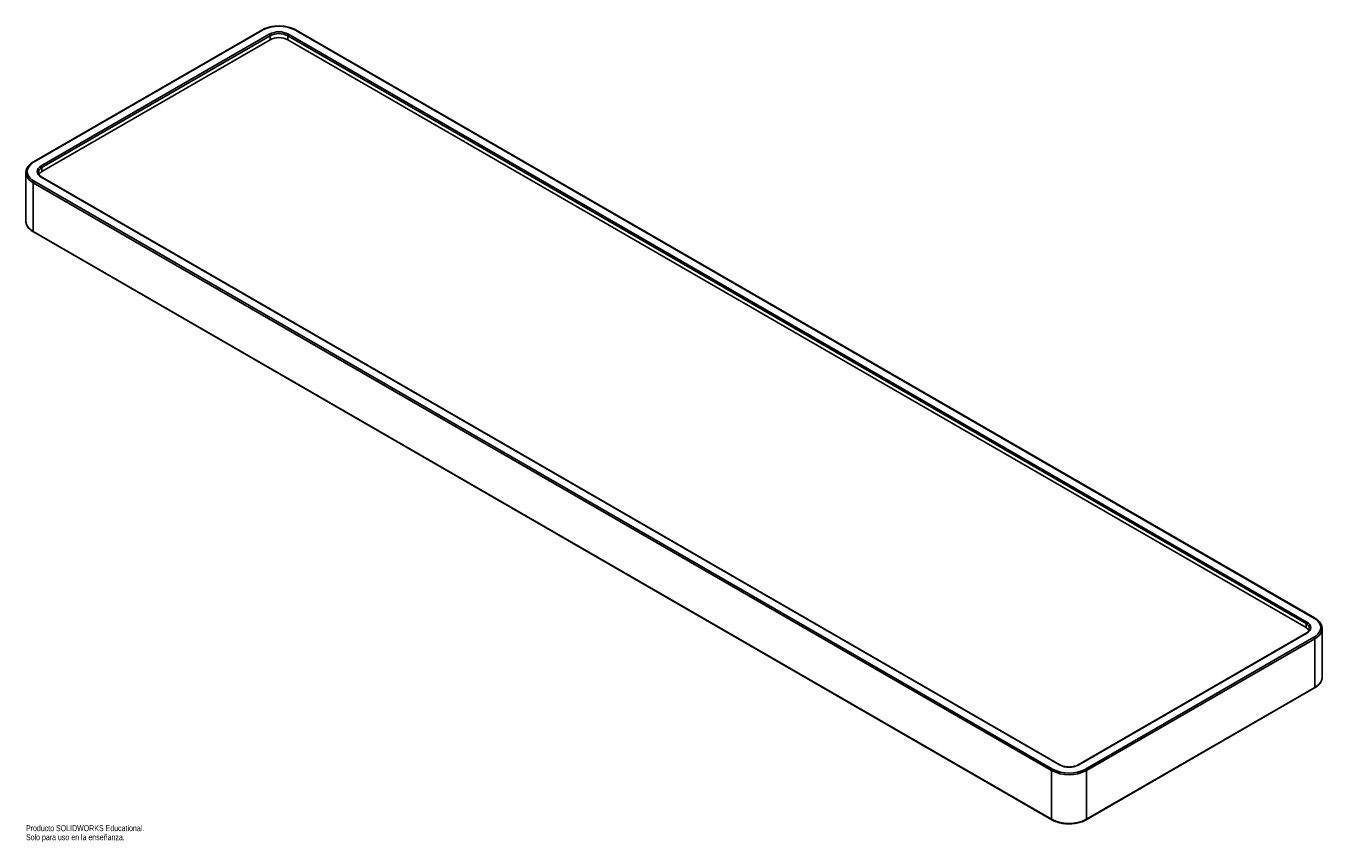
# Model space of a CAD drawing. Header units: millimetres. Extents: x -522 to 522, y -316 to 342.
import ezdxf

# ---------------------------------------------------------------- set-up
doc = ezdxf.new("R2010")
doc.units = ezdxf.units.MM
doc.styles.add('SLDTEXTSTYLE0', font='TXT', dxfattribs={"width": 0.7})

msp = doc.modelspace()

# ---------------------------------------------------------------- linework, layer by layer
at = {"color": 7, "linetype": 'Continuous', "lineweight": 25}
for p, q in [((-332.1, 338.4), (-516, 232.3)), ((-331.6, 338.3), (-515.5, 232.2)), ((-509.8, 229), (-326, 335.1)), ((-310.4, 335.1), (509.8, -138.3)), ((515.5, -135.1), (-304.8, 338.3)), ((516, -135), (-304.3, 338.4)), ((-325.3, 333.8), (-509.1, 227.7)), ((-325.3, 330.6), (-509.1, 224.5)), ((-325.3, 330.6), (-325.3, 333.8)), ((509.1, -139.6), (-311.1, 333.8)), ((-311.1, 330.6), (-311.1, 333.8)), ((509.1, -142.8), (-311.1, 330.6)), ((-522, 223.7), (-522, 184.5)), ((-512, 223.8), (-512, 223.7)), ((310.4, -253.4), (-509.8, 220)), ((310.9, -253.4), (-509.3, 220)), ((-509.1, 224.5), (-509.1, 227.7)), ((304.1, -257.9), (-516.2, 215.5)), ((-516.2, 215.5), (-516.2, 176.3)), ((-515.5, 216.7), (304.8, -256.7)), ((-516.2, 176.3), (304.1, -297.1)), ((-516, 175.8), (304.3, -297.6)), ((509.1, -142.8), (509.1, -139.6)), ((512, -143.7), (512, -143.6)), ((522, -182.8), (522, -143.6)), ((509.3, -147.3), (325.5, -253.4)), ((509.8, -147.3), (326, -253.4)), ((331.6, -256.7), (515.5, -150.6)), ((516.2, -151.8), (332.3, -257.9)), ((516.2, -151.8), (516.2, -191)), ((332.1, -297.6), (516, -191.4)), ((332.3, -297.1), (516.2, -191)), ((304.1, -257.9), (304.1, -297.1)), ((332.3, -257.9), (332.3, -297.1))]:
    msp.add_line(p, q, dxfattribs=at)
at = {"color": 7, "linetype": 'Continuous', "lineweight": 25, "flags": 128}
for points in [[(-515.5, 232.2), (-517.3, 231.1), (-518.7, 229.7), (-519.8, 228.3), (-520.6, 226.8), (-521, 225.3), (-521, 223.7), (-520.6, 222.1), (-519.8, 220.6), (-518.7, 219.2), (-517.3, 217.9), (-515.5, 216.7)], [(-509.8, 220), (-511.2, 221), (-512.2, 222), (-512.8, 223.2), (-513, 224.5), (-512.8, 225.7), (-512.2, 226.9), (-511.2, 228), (-509.8, 229)], [(515.5, -150.6), (517.3, -149.4), (518.7, -148.1), (519.8, -146.6), (520.6, -145.1), (521, -143.6), (521, -142), (520.6, -140.5), (519.8, -139), (518.7, -137.6), (517.3, -136.2), (515.5, -135.1)], [(509.8, -138.3), (511.2, -139.3), (512.2, -140.4), (512.8, -141.6), (513, -142.8), (512.8, -144.1), (512.2, -145.2), (511.2, -146.3), (509.8, -147.3)]]:
    msp.add_lwpolyline(points, dxfattribs=at)
at = {"color": 8, "linetype": 'Continuous', "lineweight": 25, "flags": 128}
for points in [[(-516.2, 215.5), (-518.1, 216.7), (-519.6, 218.1), (-520.8, 219.6), (-521.6, 221.2), (-522, 222.8), (-522, 223.6)], [(-522, 184.5), (-522, 183.6), (-521.6, 182), (-520.8, 180.4), (-519.6, 178.9), (-518.1, 177.5), (-516.2, 176.3)], [(522, -143.6), (522, -144.5), (521.6, -146.1), (520.8, -147.7), (519.6, -149.2), (518.1, -150.5), (516.2, -151.8)], [(516.2, -191), (518.1, -189.7), (519.6, -188.4), (520.8, -186.9), (521.6, -185.3), (522, -183.7), (522, -182.8)]]:
    msp.add_lwpolyline(points, dxfattribs=at)
at = {"color": 8, "linetype": 'Continuous', "lineweight": 25}
for centre, radius, start, end in [((-331.9, 337.9), 0.503, 54.3909, 114.3073), ((-304.5, 337.9), 0.503, 65.6927, 125.6091), ((-515.8, 231.8), 0.503, 54.3895, 114.3234), ((-507, 223.1), 5.07, 114.5121, 172.6369), ((-509.5, 219.6), 0.503, 65.6927, 125.6091), ((-515.7, 176.2), 0.493, 173.7018, 234.9908), ((515.8, -135.5), 0.503, 65.7083, 125.6077), ((507, -144.1), 5.03, 5.699, 65.6346), ((509.5, -147.7), 0.503, 54.3909, 114.3073), ((515.7, -191.1), 0.48, 304.0523, 7.2552), ((310.7, -253.8), 0.479, 64.0013, 127.2481), ((325.7, -253.8), 0.503, 54.4054, 114.1407), ((304.5, -297.2), 0.48, 172.7432, 235.964), ((331.9, -297.2), 0.48, 304.0359, 7.2568)]:
    msp.add_arc(centre, radius, start, end, dxfattribs=at)
at = {"color": 7, "linetype": 'Continuous', "lineweight": 25}
for centre, radius, start, end in [((-318.2, 312.5), 29.1, 62.4978, 117.5022), ((-318.2, 320.1), 16.9, 62.616, 117.384), ((-326.8, 333.8), 1.54, 2.6023, 57.3977), ((-318.2, 320.2), 15.4, 62.616, 117.384), ((-309.6, 333.8), 1.54, 122.6023, 177.3977), ((-318.2, 316.9), 15.4, 62.616, 117.384), ((-506.3, 219.1), 6.09, 117.4214, 151.2999), ((-510.7, 227.7), 1.54, 2.6023, 57.3977), ((-514.7, 215.4), 1.54, 122.6023, 177.3977), ((510.7, -139.6), 1.54, 122.6023, 177.3977), ((506.3, -148.3), 6.14, 29.668, 62.4989), ((514.7, -151.9), 1.54, 2.6023, 57.3977), ((305.6, -258), 1.54, 122.6023, 177.3977), ((318.2, -230.7), 30.6, 242.4978, 297.5022), ((318.2, -230.9), 29.1, 242.4978, 297.5022), ((318.2, -238.4), 16.9, 242.616, 297.384), ((330.8, -258), 1.54, 2.6023, 57.3977), ((318.2, -269.9), 30.6, 242.4978, 297.5022)]:
    msp.add_arc(centre, radius, start, end, dxfattribs=at)
for points, knots in [([(-304.3, 338.4), (-304.6, 338.6), (-305.5, 339.1), (-307.2, 339.8), (-309.4, 340.6), (-311.8, 341.1), (-314.2, 341.5), (-316.7, 341.7), (-319.2, 341.7), (-321.7, 341.6), (-324.2, 341.2), (-326.5, 340.7), (-328.8, 340), (-330.6, 339.2), (-331.7, 338.6), (-332.1, 338.4)], [0, 0, 0, 0, 0.043298, 0.125181, 0.206998, 0.288716, 0.370345, 0.451911, 0.53345, 0.614999, 0.696588, 0.778253, 0.860037, 0.941973, 1, 1, 1, 1]), ([(-516, 232.3), (-516.3, 232.1), (-517.2, 231.5), (-518.5, 230.5), (-519.9, 229.2), (-520.9, 227.8), (-521.6, 226.3), (-522, 224.9), (-522, 224), (-522, 223.6)], [0, 0, 0, 0, 0.085222, 0.246849, 0.408552, 0.569524, 0.728838, 0.885716, 1, 1, 1, 1]), ([(-509.3, 220), (-509.5, 220.2), (-510.1, 220.5), (-510.9, 221.2), (-511.6, 222), (-511.9, 222.8), (-512.1, 223.4), (-512, 223.7), (-512, 223.8)], [0, 0, 0, 0, 0.111588, 0.324704, 0.537785, 0.753316, 0.977295, 1, 1, 1, 1]), ([(-522, 184.5), (-522, 184.3), (-522.1, 183.7), (-521.8, 182.5), (-521.3, 181), (-520.4, 179.6), (-519.3, 178.3), (-517.9, 177.1), (-516.7, 176.3), (-516.1, 175.9), (-516, 175.8)], [0, 0, 0, 0, 0.047605, 0.20075, 0.353982, 0.508737, 0.665724, 0.824696, 0.977424, 1, 1, 1, 1]), ([(522, -143.6), (522, -143.5), (522.1, -142.8), (521.8, -141.7), (521.3, -140.2), (520.4, -138.8), (519.3, -137.5), (517.9, -136.2), (516.7, -135.4), (516.1, -135.1), (516, -135)], [0, 0, 0, 0, 0.040479, 0.19477, 0.349149, 0.505061, 0.663223, 0.823385, 0.977255, 1, 1, 1, 1]), ([(512, -143.7), (512, -144), (511.9, -144.5), (511.5, -145.4), (510.8, -146.2), (510, -146.8), (509.5, -147.2), (509.3, -147.3)], [0, 0, 0, 0, 0.227611, 0.449666, 0.686182, 0.914959, 1, 1, 1, 1]), ([(516, -191.4), (516.3, -191.3), (517.2, -190.7), (518.5, -189.7), (519.9, -188.4), (520.9, -187), (521.6, -185.5), (522, -184.1), (522, -183.2), (522, -182.9)], [0, 0, 0, 0, 0.0858607, 0.2486976, 0.4116122, 0.5737897, 0.7342972, 0.8923495, 1, 1, 1, 1]), ([(325.5, -253.4), (325.3, -253.5), (324.6, -253.8), (323.4, -254.3), (321.8, -254.7), (320.1, -255), (318.3, -255.1), (316.6, -255), (314.8, -254.8), (313.2, -254.4), (311.9, -253.9), (311.2, -253.5), (310.9, -253.4)], [0, 0, 0, 0, 0.056242, 0.164346, 0.272895, 0.381823, 0.491023, 0.600333, 0.709549, 0.818455, 0.926874, 1, 1, 1, 1]), ([(304.3, -297.6), (304.6, -297.7), (305.5, -298.3), (307.2, -299), (309.4, -299.7), (311.8, -300.3), (314.2, -300.7), (316.7, -300.9), (319.2, -300.9), (321.7, -300.7), (324.2, -300.4), (326.5, -299.9), (328.8, -299.2), (330.6, -298.4), (331.7, -297.8), (332.1, -297.6)], [0, 0, 0, 0, 0.043298, 0.125181, 0.206998, 0.288716, 0.370345, 0.451911, 0.53345, 0.614999, 0.696588, 0.778253, 0.860037, 0.941973, 1, 1, 1, 1])]:
    msp.add_open_spline(points, degree=3, knots=knots, dxfattribs=at)

# ---------------------------------------------------------------- texts
at = {"color": 7, "linetype": 'Continuous', "char_height": 4.834, "attachment_point": 1, "style": 'SLDTEXTSTYLE0'}
for s, insert in [('Producto SOLIDWORKS Educational.', (-522, -301.9)), ('Solo para uso en la enseñanza.', (-522, -309.2))]:
    msp.add_mtext(s, dxfattribs=dict(at, insert=insert))

doc.saveas('drawing.dxf')
